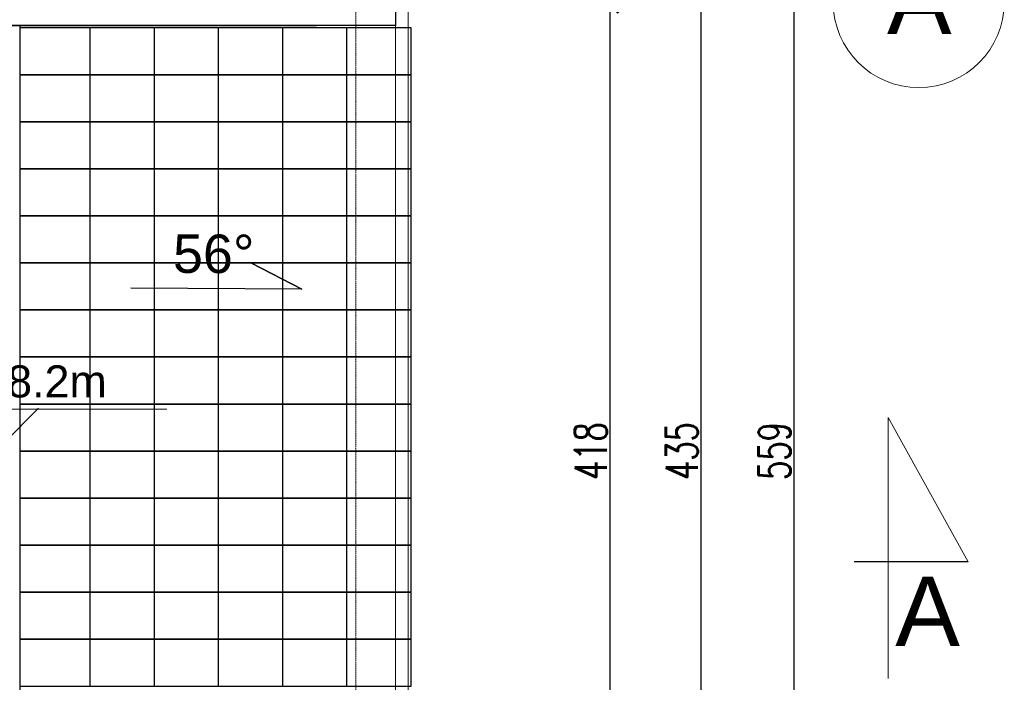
# Model space of a CAD drawing. Header units: millimetres. Extents: x -37887 to 94344, y -69777 to 116976.
# Tile 58 of 205: x 44870 to 49474, y -12066 to -8967. Entities that reach past the tile are written whole.
import ezdxf

# ---------------------------------------------------------------- set-up
doc = ezdxf.new("R2010")
doc.units = ezdxf.units.MM
doc.linetypes.add('Linia siatki', pattern=[19.05, 12.7, -3.175, 0, -3.175])
for name, color, linetype, lineweight in [('01_inwentaryzacja', 8, 'Continuous', 9), ('01_inwentaryzacja widok', 8, 'Continuous', 9), ('02_odbudowa', 7, 'Continuous', 30), ('07_opis', 40, 'Continuous', 5), ('0_WYMIAROWANIE', 6, 'Continuous', 9), ('A-WALL', 113, 'Continuous', 9), ('S-GRID', 1, 'Continuous', 9), ('S-GRID-IDEN', 1, 'Continuous', 9)]:
    doc.layers.add(name, color=color, linetype=linetype, lineweight=lineweight)
doc.styles.add('Arial', font='arial.ttf', dxfattribs={"height": 324.565868})
doc.styles.add('ROMANS', font='romans', dxfattribs={"width": 0.7})
doc.dimstyles.new('WYMIAROWANIE_PIOTR', dxfattribs={"dimtxt": 150, "dimasz": 80, "dimexe": 0.18, "dimexo": 0.0625, "dimgap": 15, "dimtad": 1, "dimtoh": 1, "dimdec": 0, "dimlfac": 0.1, "dimzin": 0, "dimdsep": 46, "dimtxsty": 'ROMANS', "dimblk": 'ARCHTICK', "dimcen": 0.09, "dimse1": 1, "dimse2": 1, "dimadec": 0, "dimazin": 0, "dimtfac": 1, "dimtdec": 0, "dimtix": 1, "dimtmove": 1, "dimatfit": 3, "dimldrblk": 'ARCHTICK', "dimfxl": 0, "dimtolj": 1, "dimtzin": 0, "dimarcsym": 0})

# ---------------------------------------------------------------- blocks, each defined once
blk = doc.blocks.new('_ARCHTICK')
at = {"color": 0, "linetype": 'ByBlock', "const_width": 0.15}
blk.add_lwpolyline([(-0.5, -0.5), (0.5, 0.5)], dxfattribs=at)
blk = doc.blocks.new('*D127')
at = {"layer": '0_WYMIAROWANIE', "color": 0, "lineweight": -2}
blk.add_line((43148.5, -6793.3), (46442.5, -6793.3), dxfattribs=at)
at = {"layer": 'Defpoints', "color": 0}
for p in [(43148.5, -5868.9), (46442.5, -6793.3), (46442.5, -9173)]:
    blk.add_point(p, dxfattribs=at)
at = {"layer": '0_WYMIAROWANIE', "color": 0, "lineweight": -2, "xscale": 80, "yscale": 80, "zscale": 80, "rotation": 180}
blk.add_blockref('_ARCHTICK', (43148.5, -6793.3), dxfattribs=at)
at = {"layer": '0_WYMIAROWANIE', "color": 0, "lineweight": -2, "xscale": 80, "yscale": 80, "zscale": 80}
blk.add_blockref('_ARCHTICK', (46442.5, -6793.3), dxfattribs=at)
at = {"layer": '0_WYMIAROWANIE', "color": 0, "insert": (44795.5, -6703.3), "char_height": 150, "attachment_point": 5, "style": 'ROMANS'}
blk.add_mtext('\\A1;329', dxfattribs=at)
blk = doc.blocks.new('*D128')
at = {"layer": '0_WYMIAROWANIE', "color": 0, "lineweight": -2}
blk.add_line((42531.6, -6395.2), (47048.6, -6395.2), dxfattribs=at)
at = {"layer": 'Defpoints', "color": 0}
for p in [(47048.6, -6395.2), (42531.6, -9426), (47048.6, -9426)]:
    blk.add_point(p, dxfattribs=at)
at = {"layer": '0_WYMIAROWANIE', "color": 0, "lineweight": -2, "xscale": 80, "yscale": 80, "zscale": 80, "rotation": 180}
blk.add_blockref('_ARCHTICK', (42531.6, -6395.2), dxfattribs=at)
at = {"layer": '0_WYMIAROWANIE', "color": 0, "lineweight": -2, "xscale": 80, "yscale": 80, "zscale": 80}
blk.add_blockref('_ARCHTICK', (47048.6, -6395.2), dxfattribs=at)
at = {"layer": '0_WYMIAROWANIE', "color": 0, "insert": (44790.1, -6305.2), "char_height": 150, "attachment_point": 5, "style": 'ROMANS'}
blk.add_mtext('\\A1;452', dxfattribs=at)
blk = doc.blocks.new('*D135')
at = {"layer": '0_WYMIAROWANIE', "color": 0, "lineweight": -2}
blk.add_line((48489.7, -8190.4), (48489.7, -13778.5), dxfattribs=at)
at = {"layer": 'Defpoints', "color": 0}
for p in [(47097.6, -8190.4), (47097.6, -13778.5), (48489.7, -13778.5)]:
    blk.add_point(p, dxfattribs=at)
at = {"layer": '0_WYMIAROWANIE', "color": 0, "lineweight": -2, "xscale": 80, "yscale": 80, "zscale": 80}
for p, rotation in [((48489.7, -8190.4), 90), ((48489.7, -13778.5), 270)]:
    blk.add_blockref('_ARCHTICK', p, dxfattribs=dict(at, rotation=rotation))
at = {"layer": '0_WYMIAROWANIE', "color": 0, "insert": (48399.7, -10984.4), "char_height": 150, "attachment_point": 5, "rotation": 90, "style": 'ROMANS'}
blk.add_mtext('\\A1;559', dxfattribs=at)
blk = doc.blocks.new('Siatka - 4 mm-108067-PARTER')
at = {"layer": 'S-GRID-IDEN'}
blk.add_circle((0, 0), 4, dxfattribs=at)
blk = doc.blocks.new('*D137')
at = {"layer": '0_WYMIAROWANIE', "color": 0, "lineweight": -2}
blk.add_line((48055.7, -8809.5), (48055.7, -13159.4), dxfattribs=at)
at = {"layer": 'Defpoints', "color": 0}
for p in [(47555.2, -8809.5), (47346.2, -13159.4), (48055.7, -13159.4)]:
    blk.add_point(p, dxfattribs=at)
at = {"layer": '0_WYMIAROWANIE', "color": 0, "lineweight": -2, "xscale": 80, "yscale": 80, "zscale": 80}
for p, rotation in [((48055.7, -8809.5), 90), ((48055.7, -13159.4), 270)]:
    blk.add_blockref('_ARCHTICK', p, dxfattribs=dict(at, rotation=rotation))
at = {"layer": '0_WYMIAROWANIE', "color": 0, "insert": (47965.7, -10984.4), "char_height": 150, "attachment_point": 5, "rotation": 90, "style": 'ROMANS'}
blk.add_mtext('\\A1;435', dxfattribs=at)
blk = doc.blocks.new('*D209')
at = {"layer": '0_WYMIAROWANIE', "color": 0, "lineweight": -2}
blk.add_line((47630.3, -13074.2), (47630.3, -8894.7), dxfattribs=at)
at = {"layer": 'Defpoints', "color": 0}
for p in [(46687.1, -8894.7), (47630.3, -8894.7), (46687.1, -13074.2)]:
    blk.add_point(p, dxfattribs=at)
at = {"layer": '0_WYMIAROWANIE', "color": 0, "lineweight": -2, "xscale": 80, "yscale": 80, "zscale": 80}
for p, rotation in [((47630.3, -8894.7), 90), ((47630.3, -13074.2), 270)]:
    blk.add_blockref('_ARCHTICK', p, dxfattribs=dict(at, rotation=rotation))
at = {"layer": '0_WYMIAROWANIE', "color": 0, "insert": (47540.3, -10984.4), "char_height": 150, "attachment_point": 5, "rotation": 90, "style": 'ROMANS'}
blk.add_mtext('\\A1;418', dxfattribs=at)
blk = doc.blocks.new('A$C4A853A48')
at = {"layer": '07_opis', "color": 171}
for p, q in [((758.6, 159.8), (-166.1, 159.8)), ((-163.6, 163.6), (0, 0)), ((158.6, 163.6), (-4.9, 0))]:
    blk.add_line(p, q, dxfattribs=at)
at = {"layer": '07_opis', "style": 'Arial'}
blk.add_text('+ 8.2m', height=150, dxfattribs=at).set_placement((-169.1, 214.2))
blk = doc.blocks.new('A$C23DC0B04')
at = {"layer": '02_odbudowa'}
blk.add_lwpolyline([(327.9, -506.6), (294.2, -243.2), (327.9, -506.6), (294.2, -243.2), (327.9, -506.6), (-121.7, 155.6)], dxfattribs=at)
at = {"layer": '02_odbudowa', "insert": (198.6, 134.8), "char_height": 180, "width": 2143.993, "attachment_point": 1, "rotation": 304.1753, "line_spacing_factor": 0.938532, "style": 'Arial'}
blk.add_mtext('56%%D', dxfattribs=at)

msp = doc.modelspace()

# ---------------------------------------------------------------- linework, layer by layer
at = {"layer": '01_inwentaryzacja', "color": 114, "lineweight": 30}
for p, q in [((44328.7, -8994.5), (45228.7, -8994.5)), ((45250, -8994.5), (46137.1, -8994.5))]:
    msp.add_line(p, q, dxfattribs=at)
at = {"layer": '01_inwentaryzacja', "lineweight": 30}
msp.add_line((45271.3, -8994.5), (46257.1, -8994.5), dxfattribs=at)
at = {"layer": '01_inwentaryzacja', "lineweight": 13}
msp.add_lwpolyline([(45388.1, -8624.5), (46365, -8624.5), (46632.1, -8274.5), (46918.3, -8492.9), (46627.1, -8874.4), (46627.1, -13094.4), (46918.3, -13476), (46632.1, -13694.4), (46365, -13344.4), (45518.7, -13344.4)], dxfattribs=at)
at = {"layer": '01_inwentaryzacja widok', "lineweight": 13}
msp.add_lwpolyline([(44491.3, -8564.5), (46335.3, -8564.5), (46620.8, -8190.4), (47002.4, -8481.6), (46687.1, -8894.7), (46687.1, -13074.2), (47002.4, -13487.3), (46620.8, -13778.5), (46335.3, -13404.4), (45518.7, -13404.4)], dxfattribs=at)
at = {"layer": '02_odbudowa', "color": 114, "lineweight": 30}
for points in [[(46627.1, -8874.4), (46627.1, -8994.5), (42972.9, -8994.5), (42972.9, -8874.4)], [(43342.9, -8994.5), (46257.1, -8994.5)], [(44870, -9224.5), (45200, -9224.5), (45200, -9004.5), (44870, -9004.5)], [(45100, -9224.5), (45500, -9224.5), (45500, -9004.5), (45100, -9004.5)], [(45400, -9224.5), (45800, -9224.5), (45800, -9004.5), (45400, -9004.5)], [(45700, -9224.5), (46100, -9224.5), (46100, -9004.5), (45700, -9004.5)], [(46000, -9224.5), (46400, -9224.5), (46400, -9004.5), (46000, -9004.5)], [(46300, -9224.5), (46700, -9224.5), (46700, -9004.5), (46300, -9004.5)], [(44870, -9444.5), (45200, -9444.5), (45200, -9224.5), (44870, -9224.5)], [(45100, -9444.5), (45500, -9444.5), (45500, -9224.5), (45200, -9224.5)], [(45400, -9444.5), (45800, -9444.5), (45800, -9224.5), (45500, -9224.5)], [(45700, -9444.5), (46100, -9444.5), (46100, -9224.5), (45800, -9224.5)], [(46000, -9444.5), (46400, -9444.5), (46400, -9224.5), (46100, -9224.5)], [(46300, -9444.5), (46700, -9444.5), (46700, -9224.5), (46400, -9224.5)], [(44870, -9664.5), (45200, -9664.5), (45200, -9444.5), (44870, -9444.5)], [(45100, -9664.5), (45500, -9664.5), (45500, -9444.5), (45100, -9444.5)], [(45400, -9664.5), (45800, -9664.5), (45800, -9444.5), (45400, -9444.5)], [(45700, -9664.5), (46100, -9664.5), (46100, -9444.5), (45700, -9444.5)], [(46000, -9664.5), (46400, -9664.5), (46400, -9444.5), (46000, -9444.5)], [(46300, -9664.5), (46700, -9664.5), (46700, -9444.5), (46300, -9444.5)], [(44870, -9884.5), (45200, -9884.5), (45200, -9664.5), (44870, -9664.5)], [(45100, -9884.5), (45500, -9884.5), (45500, -9664.5), (45100, -9664.5)], [(45400, -9884.5), (45800, -9884.5), (45800, -9664.5), (45400, -9664.5)], [(45700, -9884.5), (46100, -9884.5), (46100, -9664.5), (45700, -9664.5)], [(46000, -9884.5), (46400, -9884.5), (46400, -9664.5), (46000, -9664.5)], [(46300, -9884.5), (46700, -9884.5), (46700, -9664.5), (46300, -9664.5)], [(44870, -10104.5), (45200, -10104.5), (45200, -9884.5), (44870, -9884.5)], [(45100, -10104.5), (45500, -10104.5), (45500, -9884.5), (45100, -9884.5)], [(45400, -10104.5), (45800, -10104.5), (45800, -9884.5), (45400, -9884.5)], [(45700, -10104.5), (46100, -10104.5), (46100, -9884.5), (45700, -9884.5)], [(46000, -10104.5), (46400, -10104.5), (46400, -9884.5), (46000, -9884.5)], [(46300, -10104.5), (46700, -10104.5), (46700, -9884.5), (46300, -9884.5)], [(44870, -10324.5), (45200, -10324.5), (45200, -10104.5), (44870, -10104.5)], [(45100, -10324.5), (45500, -10324.5), (45500, -10104.5), (45100, -10104.5)], [(45400, -10324.5), (45800, -10324.5), (45800, -10104.5), (45400, -10104.5)], [(45700, -10324.5), (46100, -10324.5), (46100, -10104.5), (45700, -10104.5)], [(46000, -10324.5), (46400, -10324.5), (46400, -10104.5), (46000, -10104.5)], [(46300, -10324.5), (46700, -10324.5), (46700, -10104.5), (46300, -10104.5)], [(44870, -10544.5), (45200, -10544.5), (45200, -10324.5), (44870, -10324.5)], [(45100, -10544.5), (45500, -10544.5), (45500, -10324.5), (45100, -10324.5)], [(45400, -10544.5), (45800, -10544.5), (45800, -10324.5), (45400, -10324.5)], [(45700, -10544.5), (46100, -10544.5), (46100, -10324.5), (45700, -10324.5)], [(46000, -10544.5), (46400, -10544.5), (46400, -10324.5), (46000, -10324.5)], [(46300, -10544.5), (46700, -10544.5), (46700, -10324.5), (46300, -10324.5)], [(44870, -10764.5), (45200, -10764.5), (45200, -10544.5), (44870, -10544.5)], [(45100, -10764.5), (45500, -10764.5), (45500, -10544.5), (45100, -10544.5)], [(45400, -10764.5), (45800, -10764.5), (45800, -10544.5), (45400, -10544.5)], [(45700, -10764.5), (46100, -10764.5), (46100, -10544.5), (45700, -10544.5)], [(46000, -10764.5), (46400, -10764.5), (46400, -10544.5), (46000, -10544.5)], [(46300, -10764.5), (46700, -10764.5), (46700, -10544.5), (46300, -10544.5)], [(44870, -10984.5), (45200, -10984.5), (45200, -10764.5), (44870, -10764.5)], [(45100, -10984.5), (45500, -10984.5), (45500, -10764.5), (45100, -10764.5)], [(45400, -10984.5), (45800, -10984.5), (45800, -10764.5), (45400, -10764.5)], [(45700, -10984.5), (46100, -10984.5), (46100, -10764.5), (45700, -10764.5)], [(46000, -10984.5), (46400, -10984.5), (46400, -10764.5), (46000, -10764.5)], [(46300, -10984.5), (46700, -10984.5), (46700, -10764.5), (46300, -10764.5)], [(44870, -11204.5), (45200, -11204.5), (45200, -10984.5), (44870, -10984.5)], [(45100, -11204.5), (45500, -11204.5), (45500, -10984.5), (45100, -10984.5)], [(45400, -11204.5), (45800, -11204.5), (45800, -10984.5), (45400, -10984.5)], [(45700, -11204.5), (46100, -11204.5), (46100, -10984.5), (45700, -10984.5)], [(46000, -11204.5), (46400, -11204.5), (46400, -10984.5), (46000, -10984.5)], [(46300, -11204.5), (46700, -11204.5), (46700, -10984.5), (46300, -10984.5)], [(44870, -11424.5), (45200, -11424.5), (45200, -11204.5), (44870, -11204.5)], [(45100, -11424.5), (45500, -11424.5), (45500, -11204.5), (45100, -11204.5)], [(45400, -11424.5), (45800, -11424.5), (45800, -11204.5), (45400, -11204.5)], [(45700, -11424.5), (46100, -11424.5), (46100, -11204.5), (45700, -11204.5)], [(46000, -11424.5), (46400, -11424.5), (46400, -11204.5), (46000, -11204.5)], [(46300, -11424.5), (46700, -11424.5), (46700, -11204.5), (46300, -11204.5)], [(44870, -11644.5), (45200, -11644.5), (45200, -11424.5), (44870, -11424.5)], [(45100, -11644.5), (45500, -11644.5), (45500, -11424.5), (45100, -11424.5)], [(45400, -11644.5), (45800, -11644.5), (45800, -11424.5), (45400, -11424.5)], [(45700, -11644.5), (46100, -11644.5), (46100, -11424.5), (45700, -11424.5)], [(46000, -11644.5), (46400, -11644.5), (46400, -11424.5), (46000, -11424.5)], [(46300, -11644.5), (46700, -11644.5), (46700, -11424.5), (46300, -11424.5)], [(44870, -11864.5), (45200, -11864.5), (45200, -11644.5), (44870, -11644.5)], [(45100, -11864.5), (45500, -11864.5), (45500, -11644.5), (45100, -11644.5)], [(45400, -11864.5), (45800, -11864.5), (45800, -11644.5), (45400, -11644.5)], [(45700, -11864.5), (46100, -11864.5), (46100, -11644.5), (45700, -11644.5)], [(46000, -11864.5), (46400, -11864.5), (46400, -11644.5), (46000, -11644.5)], [(46300, -11864.5), (46700, -11864.5), (46700, -11644.5), (46300, -11644.5)], [(44870, -12084.5), (45200, -12084.5), (45200, -11864.5), (44870, -11864.5)], [(45100, -12084.5), (45500, -12084.5), (45500, -11864.5), (45100, -11864.5)], [(45400, -12084.5), (45800, -12084.5), (45800, -11864.5), (45400, -11864.5)], [(45700, -12084.5), (46100, -12084.5), (46100, -11864.5), (45700, -11864.5)], [(46000, -12084.5), (46400, -12084.5), (46400, -11864.5), (46000, -11864.5)], [(46300, -12084.5), (46700, -12084.5), (46700, -11864.5), (46300, -11864.5)]]:
    msp.add_lwpolyline(points, dxfattribs=at)
msp.add_lwpolyline([(44730, -8994.5), (44870, -8994.5), (44870, -12974.4), (44730, -12974.4)], close=True, dxfattribs=at)
at = {"layer": 'A-WALL', "lineweight": 13}
for p, q in [((48931, -12048), (48931, -10827.6)), ((48931, -10827.6), (49304.5, -11502.4))]:
    msp.add_line(p, q, dxfattribs=at)
at = {"layer": 'A-WALL', "lineweight": 30}
msp.add_line((49304.5, -11502.4), (48771.2, -11502.4), dxfattribs=at)
at = {"layer": 'S-GRID', "linetype": 'Linia siatki', "ltscale": 0.5}
msp.add_line((46442.5, -13997.4), (46442.5, -6083.1), dxfattribs=at)

# ---------------------------------------------------------------- block references
at = {"layer": '0_WYMIAROWANIE', "rotation": 55.49759722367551}
msp.add_blockref('A$C23DC0B04', (45586.3, -10210.7), dxfattribs=at)
at = {"layer": '0_WYMIAROWANIE'}
msp.add_blockref('A$C4A853A48', (44800, -10947.9), dxfattribs=at)
at = {"layer": 'S-GRID-IDEN', "xscale": 99.99999999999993, "yscale": 99.99999999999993, "zscale": 99.99999999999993, "rotation": 89.99999999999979}
msp.add_blockref('Siatka - 4 mm-108067-PARTER', (49074, -8884.5), dxfattribs=at)

# ---------------------------------------------------------------- texts
at = {"layer": 'S-GRID-IDEN', "attachment_point": 2, "line_spacing_factor": 0.938532, "style": 'Arial'}
for s, insert, char_height, width in [('\\fArial|b0|i0|c238|p34|;A', (49076.6, -8709.8), 324.566, 360.335), ('A', (49115.2, -11571.7), 324.6, 300.939)]:
    msp.add_mtext(s, dxfattribs=dict(at, insert=insert, char_height=char_height, width=width))

# ---------------------------------------------------------------- dimensions: what is measured, and where the dimension line sits
at = {"layer": '0_WYMIAROWANIE'}
for base, p1, p2, picture, middle in [((46442.5, -6793.3), (43148.5, -5868.9), (46442.5, -9173), '*D127', (44795.5, -6703.3)), ((47048.6, -6395.2), (42531.6, -9426), (47048.6, -9426), '*D128', (44790.1, -6305.2))]:
    dim = msp.add_linear_dim(base=base, p1=p1, p2=p2, dimstyle='WYMIAROWANIE_PIOTR', dxfattribs=at)
    dim.commit()
    dim.dimension.update_dxf_attribs({"geometry": picture, "text_midpoint": middle})
for base, p1, p2, picture, middle in [((48489.7, -13778.5), (47097.6, -8190.4), (47097.6, -13778.5), '*D135', (48399.7, -10984.4)), ((48055.7, -13159.4), (47555.2, -8809.5), (47346.2, -13159.4), '*D137', (47965.7, -10984.4)), ((47630.3, -8894.7), (46687.1, -13074.2), (46687.1, -8894.7), '*D209', (47540.3, -10984.4))]:
    dim = msp.add_linear_dim(base=base, p1=p1, p2=p2, angle=90, dimstyle='WYMIAROWANIE_PIOTR', dxfattribs=at)
    dim.commit()
    dim.dimension.update_dxf_attribs({"geometry": picture, "text_midpoint": middle})

doc.saveas('drawing.dxf')
